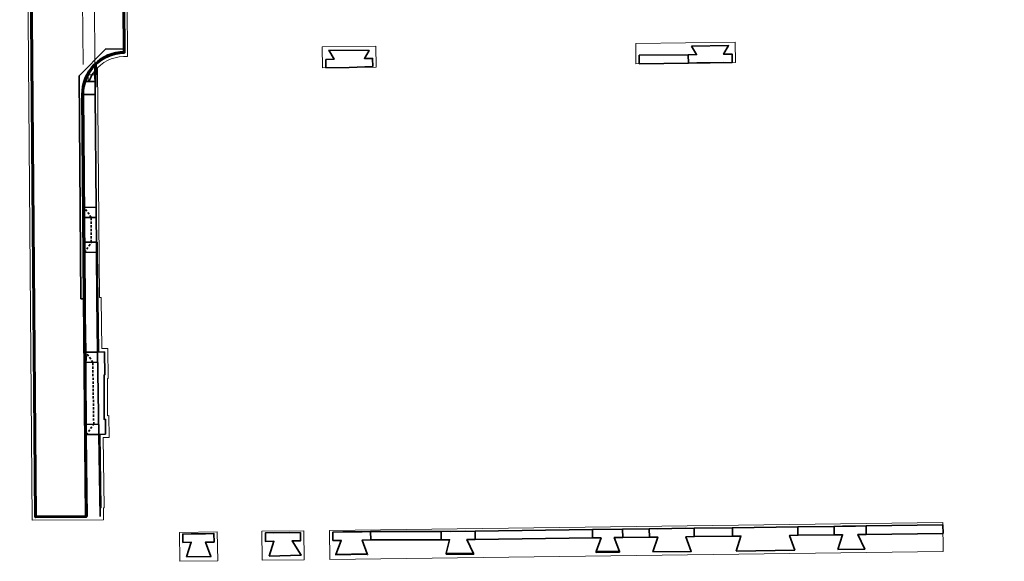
# Model space of a CAD drawing. Header units: feet. Extents: x 2211853 to 2218295, y 489956 to 492961.
# Tile 2 of 6: x 2216684 to 2217269, y 491739 to 492061. Entities that reach past the tile are written whole.
import ezdxf

# ---------------------------------------------------------------- set-up
doc = ezdxf.new("R2010")
doc.units = ezdxf.units.FT
doc.header["$LTSCALE"] = 20
doc.header["$MEASUREMENT"] = 0
doc.linetypes.add('constlimit', pattern=[0])
doc.linetypes.add('OhDOT_DGN2', pattern=[0.11, 0.069, -0.041])
for name, color, linetype, lineweight, true_color in [('PV_P_Curb', 7, 'Continuous', 35, 0x00ffa1), ('PV_P_Curb_Ramp', 7, 'Continuous', 35, 0x00ffa1), ('PV_P_Drive', 7, 'Continuous', 35, 0xff1493), ('PV_P_Saw_Cut_Line', 7, 'Continuous', 35, 0x99cc33), ('PV_P_Walk', 7, 'Continuous', 35, 0xff9ebf), ('RW_P_Const_Limits', 7, 'constlimit', 15, 0x00ffa1)]:
    doc.layers.add(name, color=color, linetype=linetype, lineweight=lineweight, true_color=true_color)
doc.layers.add('PV_P_EOP', color=7, linetype='Continuous', lineweight=60)
doc.layers.add('SC_Scratch3', color=7, linetype='Continuous', lineweight=15, plot=False)

msp = doc.modelspace()

# ---------------------------------------------------------------- linework, layer by layer
at = {"layer": 'PV_P_Curb'}
for p, q in [((2216745.72, 492041.8), (2216745.72, 492041.3)), ((2216729.2, 491922.84), (2216729.7, 491922.84)), ((2216722.43, 491895.08), (2216721.93, 491895.07)), ((2216731.33, 491770.7), (2216731.82, 491770.71))]:
    msp.add_line(p, q, dxfattribs=at)
msp.add_lwpolyline([(2216722.43, 491895.08), (2216721.43, 492016.6, -0.414214), (2216745.72, 492041.3)], format="xyb", dxfattribs=at)
for points in [[(2216730.41, 491863.47), (2216729.93, 491895.14), (2216729.7, 491922.84)], [(2216731.82, 491770.71), (2216731.16, 491814.52)]]:
    msp.add_lwpolyline(points, dxfattribs=at)
at = {"layer": 'PV_P_Curb_Ramp'}
for p, q in [((2216722.13, 492024.48), (2216722.62, 492024.36)), ((2216721.43, 492016.6), (2216728.43, 492016.66)), ((2216728.39, 492021.11), (2216728.89, 492021.08))]:
    msp.add_line(p, q, dxfattribs=at)
for points in [[(2216722.62, 492024.36, -0.113851), (2216728.28, 492033.8)], [(2216724.74, 492024.38, -0.082223), (2216728.31, 492030.8, -0.082223)]]:
    msp.add_lwpolyline(points, format="xyb", dxfattribs=at)
for points in [[(2216728.43, 492016.66), (2216728.28, 492034.51)], [(2216729.06, 492035.26), (2216728.89, 492021.08)], [(2216728.36, 492024.41), (2216722.62, 492024.36)]]:
    msp.add_lwpolyline(points, dxfattribs=at)
at = {"layer": 'PV_P_Drive'}
for p, q in [((2216728.98, 491949.62), (2216721.48, 491949.56)), ((2216729.03, 491943.62), (2216721.53, 491943.56)), ((2216729.15, 491928.84), (2216721.65, 491928.78)), ((2216729.2, 491922.84), (2216721.7, 491922.78)), ((2216722.91, 491863.35), (2216729.91, 491863.46)), ((2216729.91, 491863.46), (2216733.91, 491863.52)), ((2216722.92, 491857.35), (2216730.01, 491857.46)), ((2216723.12, 491820.4), (2216730.57, 491820.51)), ((2216723.13, 491814.39), (2216730.66, 491814.51)), ((2216730.66, 491814.51), (2216734.66, 491814.57))]:
    msp.add_line(p, q, dxfattribs=at)
for points in [[(2217083.23, 492045.52), (2217105.27, 492045.8), (2217102.34, 492040.65), (2217107.34, 492040.72), (2217107.4, 492035.72), (2217081.36, 492035.38), (2217081.3, 492040.38), (2217086.3, 492040.44)], [(2216865.62, 492037.58), (2216865.68, 492032.58), (2216879.63, 492032.76), (2216893.58, 492033.44), (2216893.51, 492038.19), (2216888.66, 492038.13), (2216891.45, 492042.9), (2216867.55, 492043), (2216870.62, 492037.65)], [(2217040.43, 491744.41), (2217040.42, 491744.91), (2217037.32, 491753.06), (2217042.32, 491753.12), (2217042.25, 491758.12), (2217024.33, 491757.89), (2217024.39, 491752.89), (2217029.39, 491752.95), (2217026.5, 491744.77), (2217026.5, 491744.27)], [(2217060.29, 491744.68), (2217083.04, 491744.91), (2217079.93, 491753.61), (2217084.92, 491753.67), (2217084.86, 491758.67), (2217058.12, 491758.33), (2217058.18, 491753.33), (2217063.18, 491753.39)], [(2217109.72, 491745.04), (2217144.7, 491745.62), (2217141.58, 491754.41), (2217146.58, 491754.47), (2217146.52, 491759.47), (2217107.54, 491758.97), (2217107.6, 491753.97), (2217112.6, 491754.03)], [(2217170.2, 491745.94), (2217186.36, 491746.2), (2217182.25, 491754.94), (2217187.25, 491755), (2217187.18, 491760), (2217168.02, 491759.75), (2217168.08, 491754.75), (2217173.08, 491754.82)], [(2216782.76, 491741.69), (2216797.29, 491741.83), (2216794.17, 491750.4), (2216799.17, 491750.47), (2216799.11, 491755.46), (2216780.58, 491755.22), (2216780.65, 491750.22), (2216785.65, 491750.29)], [(2216831.86, 491742.12), (2216850.92, 491742.58), (2216845.58, 491751.1), (2216850.58, 491751.11), (2216850.58, 491756.11), (2216829.68, 491755.86), (2216829.74, 491750.86), (2216834.74, 491750.93)], [(2216871.53, 491743.12), (2216890.35, 491743.37), (2216887.36, 491751.61), (2216892.36, 491751.67), (2216892.29, 491756.67), (2216869.85, 491756.4), (2216869.85, 491751.38), (2216874.85, 491751.45)], [(2216937.17, 491743.24), (2216953.57, 491743.16), (2216953.57, 491743.66), (2216949.62, 491751.92), (2216954.62, 491751.98), (2216954.6, 491756.98), (2216934.23, 491756.73), (2216934.26, 491751.72), (2216939.26, 491751.78), (2216937.17, 491743.74)], [(2216890.35, 491743.37), (2216890.47, 491743.02), (2216889.94, 491743.19), (2216871.48, 491742.84), (2216871.53, 491743.12), (2216890.35, 491743.37)]]:
    msp.add_lwpolyline(points, close=True, dxfattribs=at)
for points in [[(2217086.36, 492035.45), (2217102.4, 492035.65)], [(2216729.2, 491922.84), (2216728.98, 491949.62)], [(2216729.7, 491922.84), (2216729.65, 491928.84), (2216729.15, 491928.84)], [(2216730.66, 491814.51), (2216729.91, 491863.46)], [(2216734.66, 491814.57), (2216734.52, 491823.48), (2216733.78, 491823.4), (2216733.85, 491849.94), (2216734.12, 491849.92), (2216733.91, 491863.52)], [(2216722.91, 491863.35), (2216722.99, 491859.38), (2216722.92, 491857.36), (2216722.88, 491848.66), (2216723.12, 491820.5), (2216723.08, 491818.96), (2216723.13, 491814.39)], [(2217063.12, 491758.39), (2217079.86, 491758.61)], [(2217173.02, 491759.82), (2217180.9, 491759.92)], [(2216785.58, 491755.29), (2216794.11, 491755.4)], [(2216843.98, 491756.05), (2216834.68, 491755.93)], [(2216875.8, 491756.46), (2216887.29, 491756.61)], [(2216948.58, 491756.91), (2216940, 491756.79)], [(2216937.17, 491743.74), (2216953.57, 491743.66)], [(2216937.17, 491743.24), (2216951.76, 491743.14)], [(2217026.5, 491744.77), (2217040.42, 491744.91)], [(2217026.5, 491744.27), (2217040.43, 491744.41)]]:
    msp.add_lwpolyline(points, dxfattribs=at)
at = {"layer": 'PV_P_EOP'}
msp.add_lwpolyline([(2216852.09, 492389.69), (2216852.32, 492363.62), (2216829.99, 492363.42), (2216830.01, 492361.42), (2216827.14, 492361.38, 0.244241), (2216794.66, 492343.91, 0.008994), (2216738.43, 492258.15, 0.143647), (2216716.56, 492181.25), (2216717.32, 492089.57, 0.414653), (2216737.52, 492069.73), (2216737.53, 492067.73), (2216745.47, 492067.81), (2216745.7, 492043.8), (2216745.72, 492041.8, 0.414214), (2216720.93, 492016.6), (2216721.93, 491895.07), (2216723.01, 491765.64), (2216693.01, 491765.39), (2216689.32, 492210.33, 0.145612), (2216685.68, 492225.36, 0.010596), (2216688.22, 492235.03, 0.144273), (2216699.1, 492246.08, -0.016987), (2216796.11, 492393.43)], format="xyb", dxfattribs=at)
at = {"layer": 'PV_P_Saw_Cut_Line'}
msp.add_line((2216721.93, 491895.07), (2216719.93, 491895.06), dxfattribs=at)
msp.add_lwpolyline([(2216719.93, 491895.06), (2216718.83, 492027.76), (2216734.52, 492043.71), (2216745.7, 492043.8), (2216745.72, 492041.8)], dxfattribs=at)
at = {"layer": 'PV_P_Walk'}
for points in [[(2217081.36, 492035.38), (2217052.19, 492035), (2217052.12, 492040), (2217081.3, 492040.38), (2217081.36, 492035.38)], [(2216728.98, 491949.62), (2216728.43, 492016.66)], [(2216729.91, 491863.46), (2216729.43, 491895.13), (2216729.2, 491922.84)], [(2216722.43, 491895.08), (2216722.47, 491885.4), (2216722.91, 491863.35)], [(2216723.13, 491814.39), (2216723.34, 491796.59), (2216723.6, 491765.64)], [(2216731.4, 491765.71), (2216730.66, 491814.51)], [(2217058.18, 491753.33), (2217042.32, 491753.12), (2217042.25, 491758.12), (2217058.12, 491758.33), (2217058.18, 491753.33)], [(2217084.86, 491758.67), (2217107.54, 491758.97), (2217107.6, 491753.97), (2217084.92, 491753.67), (2217084.86, 491758.67)], [(2217168.08, 491754.75), (2217146.58, 491754.47), (2217146.52, 491759.47), (2217168.02, 491759.75), (2217168.08, 491754.75)], [(2217187.18, 491760), (2217232.86, 491760.6), (2217232.93, 491755.6), (2217187.25, 491755), (2217187.18, 491760)], [(2216892.36, 491751.67), (2216934.26, 491751.72), (2216934.23, 491756.73), (2216892.29, 491756.67)], [(2216954.6, 491756.98), (2217024.33, 491757.89)], [(2217024.39, 491752.89), (2216954.62, 491751.98)]]:
    msp.add_lwpolyline(points, dxfattribs=at)
at = {"layer": 'PV_P_Walk', "linetype": 'OhDOT_DGN2'}
for points in [[(2216722.2, 491922.78), (2216726.15, 491928.81), (2216726.03, 491943.6), (2216721.98, 491949.56)], [(2216723.13, 491814.39), (2216727.57, 491820.46), (2216727.01, 491857.41), (2216722.91, 491863.35)]]:
    msp.add_lwpolyline(points, dxfattribs=at)
at = {"layer": 'RW_P_Const_Limits', "flags": 128}
msp.add_lwpolyline([(2216729.39, 492080.82), (2216727.83, 492089.04), (2216727.06, 492181.25), (2216728.42, 492198.15), (2216728.25, 492219), (2216739.85, 492237.81), (2216746.71, 492251.34), (2216747.86, 492250.62), (2216753.19, 492259.04), (2216751.92, 492259.85, -0.00111), (2216758.56, 492270.27, -0.004134), (2216783.73, 492308.85, -0.004002), (2216808.68, 492345.77, -0.121237), (2216813.32, 492349.91), (2216814.71, 492351.91), (2216825.84, 492352.01), (2216835.2, 492352.1), (2216903.38, 492352.7), (2216903.31, 492360.04), (2216903.27, 492364.55), (2216900.35, 492364.52), (2216857.4, 492364.14), (2216857.09, 492402.29), (2216849.97, 492402.23), (2216851.78, 492404.8), (2216866.87, 492426.26), (2216866.5, 492430.08), (2216933.42, 492525.24, -0.001043), (2216939.98, 492534.53), (2216939.57, 492534.81, -0.005817), (2216976.86, 492586.11, -0.000364), (2216979.24, 492589.29), (2216981.64, 492587.49, -0.002214), (2216996.16, 492606.74), (2216995.3, 492607.27), (2216992.52, 492609.39), (2216995.61, 492613.44), (2216996.98, 492613.23), (2216997.91, 492612.54), (2217004.51, 492623.54), (2217011.1, 492634.53), (2217016.3, 492641.41), (2217017.94, 492642.27), (2217026, 492652.47), (2217027.4, 492652.64, -0.005386), (2217064.41, 492698.24), (2217065.81, 492698.38, -0.006657), (2217111.55, 492752.05), (2217171.78, 492820.87), (2217171.4, 492821.2), (2217215.29, 492871.36), (2217217.54, 492869.39), (2217219.68, 492871.83), (2217219.76, 492866.12), (2217261.56, 492866.68), (2217261.34, 492883.18), (2217260.16, 492897.1), (2217269.35, 492897.22), (2217268.78, 492939.41), (2217243.6, 492961.44), (2217082.59, 492777.39, 0.026477), (2216901.93, 492547.39), (2216794.48, 492394.59, 0.016992), (2216697.36, 492247.07, -0.153287), (2216686.51, 492236.38), (2216683.53, 492225.05, -0.154494), (2216687.32, 492210.38), (2216691.03, 491763.37), (2216733.43, 491763.72), (2216733.32, 491770.73), (2216733.82, 491770.74), (2216733.19, 491812.55), (2216736.69, 491812.6), (2216736.49, 491825.67), (2216735.79, 491825.61), (2216735.84, 491847.79), (2216736.15, 491847.77), (2216735.88, 491865.55), (2216732.38, 491865.5), (2216731.93, 491895.16), (2216731.93, 491895.93), (2216730.93, 491895.92), (2216729.79, 492032.49, -0.223641), (2216747.74, 492039.23), (2216747.72, 492041.82), (2216747.47, 492067.75), (2216947.98, 492070.35), (2216947.81, 492083.65)], format="xyb", close=True, dxfattribs=at)
for points in [[(2216895.58, 492032.97), (2216895.42, 492045.47), (2216863.52, 492045.05), (2216863.69, 492032.55)], [(2217050.03, 492047.09), (2217050.19, 492034.98), (2217109.4, 492035.74), (2217109.24, 492047.85)], [(2216867.85, 491757.36), (2216868.07, 491740.15), (2217233.06, 491744.89), (2217232.84, 491762.09)], [(2216827.67, 491756.84), (2216852.58, 491757.16), (2216852.8, 491739.95), (2216827.89, 491739.63)]]:
    msp.add_lwpolyline(points, close=True, dxfattribs=at)
msp.add_lwpolyline([(2216778.79, 491738.99), (2216801.32, 491739.28), (2216801.1, 491756.49), (2216778.57, 491756.2), (2216778.8, 491738.99)], dxfattribs=at)
at = {"layer": 'SC_Scratch3'}
for points in [[(2216721.28, 492034.45), (2216720.96, 492072.57)], [(2216728.28, 492034.51), (2216727.96, 492072.63)], [(2216939.26, 491751.78), (2216934.26, 491751.72)], [(2216949.62, 491751.92), (2216954.62, 491751.98)]]:
    msp.add_lwpolyline(points, dxfattribs=at)
msp.add_lwpolyline([(2216728.36, 492024.41), (2216724.36, 492024.37), (2216724.33, 492028.37), (2216728.33, 492028.41)], close=True, dxfattribs=at)

doc.saveas('drawing.dxf')
